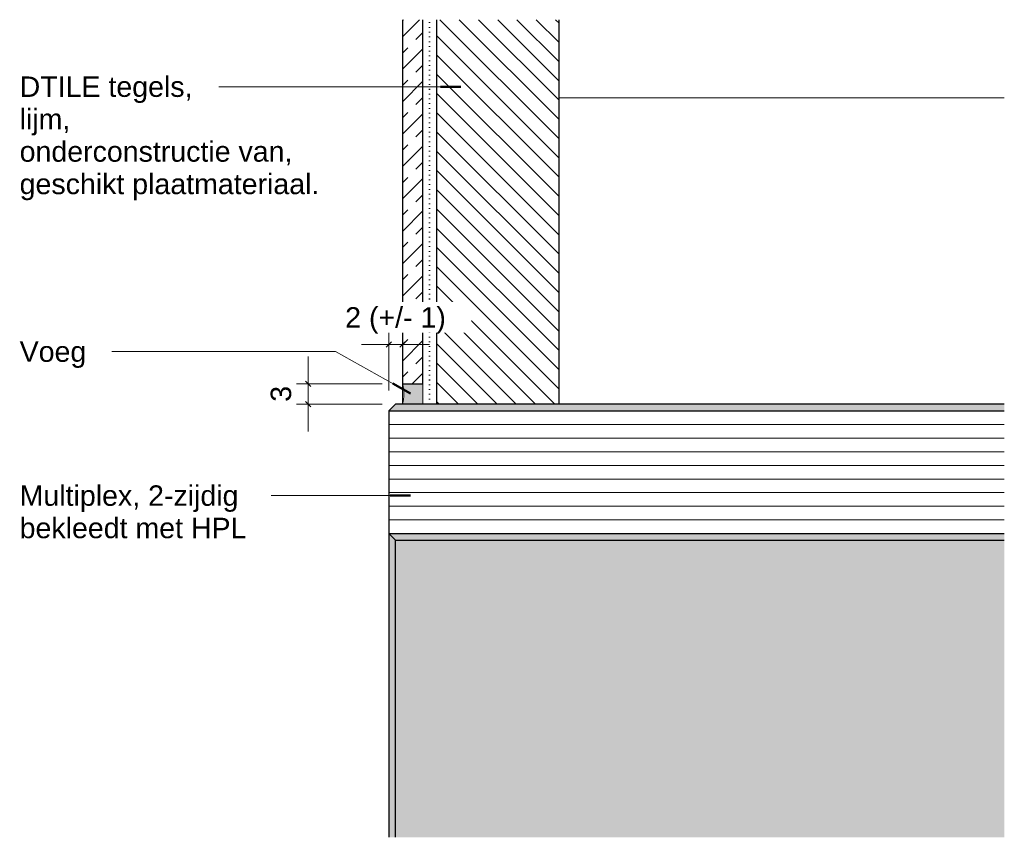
# Model space of a CAD drawing. Header units: millimetres. Extents: x 87779 to 155382, y -9103 to 37066.
# Tile 128 of 128: x 155238 to 155382, y 11336 to 11456. Entities that reach past the tile are written whole.
import ezdxf

# ---------------------------------------------------------------- set-up
doc = ezdxf.new("R2010")
doc.units = ezdxf.units.MM
doc.linetypes.add('Dot 0_6mm _space_', pattern=[0.6, 0, -0.6])
for name, color, linetype, lineweight in [('0-2', 210, 'Continuous', 5), ('A----M-', 8, 'Continuous', 5), ('A----M--2', 8, 'Continuous', 5), ('A09-NT--1', 7, 'Continuous', 13), ('A09-NT--2', 90, 'Continuous', 50), ('A09-NT--3', 210, 'Continuous', 13), ('A99-----1', 1, 'Continuous', 25), ('A99-----4', 1, 'Continuous', 13), ('A99-----9', 1, 'Dot 0_6mm _space_', 35), ('Detail Items-1', 10, 'Continuous', 5), ('Detail Items-3', 9, 'Continuous', 5), ('Detail Items-4', 55, 'Continuous', 5), ('Detail Items-5', 255, 'Continuous', 5), ('Food Service Equipment-5', 9, 'Continuous', 5), ('Food Service Equipment-6', 53, 'Continuous', 18)]:
    doc.layers.add(name, color=color, linetype=linetype, lineweight=lineweight)
doc.styles.add('Arial_6', font='arial.ttf', dxfattribs={"height": 3})
doc.dimstyles.new('TD_Diagonal_1_5_mm_3', dxfattribs={"dimscale": 304.8, "dimtxt": 3.060778, "dimasz": 0.002625, "dimexe": 0.009843, "dimexo": 0.009843, "dimgap": 0.005249, "dimtad": 1, "dimdec": 0, "dimzin": 0, "dimdsep": 46, "dimtxsty": 'Arial_6', "dimblk1": 'OBLIQUE', "dimblk2": 'OBLIQUE', "dimsah": 1, "dimcen": 0.09, "dimdle": 0.013123, "dimazin": 2, "dimtfac": 1, "dimtdec": 4, "dimtix": 1, "dimtmove": 0, "dimatfit": 3, "dimfxl": 1, "dimtvp": 1, "dimtfill": 1, "dimtolj": 1, "dimtzin": 0, "dimarcsym": 2})

# ---------------------------------------------------------------- blocks, each defined once
blk = doc.blocks.new('712 Werkcafe Eiland - 712 Werkcafe Eiland-12828569-Detail 66')
at = {"layer": 'Food Service Equipment-6'}
blk.add_line((33064.86, 11403), (33064.86, 11400), dxfattribs=at)
blk = doc.blocks.new('HSR-D_SHL_ARCH_Vaste Inrichting_rvt-5-Detail 66')
at = {"layer": 'Food Service Equipment-5'}
blk.add_blockref('712 Werkcafe Eiland - 712 Werkcafe Eiland-12828569-Detail 66', (0, 0), dxfattribs=at)
blk = doc.blocks.new('712 Werkcafe Eiland - 712 Werkcafe Eiland-18433871-Detail 66')
at = {"layer": 'Food Service Equipment-6'}
blk.add_line((33064.86, 11403), (33064.86, 11400), dxfattribs=at)
blk = doc.blocks.new('DIMBLOCK81-Detail 66')
at = {"layer": 'A----M--2'}
for p, q in [((155291.85, 11402), (155291.85, 11411.76)), ((155293.85, 11411.19), (155293.85, 11405.76)), ((155293.85, 11408.76), (155293.85, 11411.19)), ((155297.85, 11408.76), (155287.85, 11408.76)), ((155291.85, 11408.76), (155291.85, 11402))]:
    blk.add_line(p, q, dxfattribs=at)
at = {"layer": 'A----M--2', "lineweight": 35}
for p, q in [((155291.85, 11408.76), (155291.45, 11408.36)), ((155291.85, 11408.76), (155292.25, 11409.16)), ((155293.85, 11408.76), (155293.45, 11408.36)), ((155293.85, 11408.76), (155294.25, 11409.16))]:
    blk.add_line(p, q, dxfattribs=at)
at = {"layer": 'A----M--2', "color": 0, "insert": (155285.44, 11414.25), "char_height": 3, "width": 17.7996, "attachment_point": 1, "line_spacing_factor": 0.941778, "style": 'Arial_6', "bg_fill": 3, "box_fill_scale": 1.25, "bg_fill_color": 256, "bg_fill_true_color": 13158600, "bg_fill_transparency": 0}
blk.add_mtext('2 (+/- 1)', dxfattribs=at)
blk = doc.blocks.new('_Oblique')
at = {"color": 0, "linetype": 'ByBlock', "lineweight": -2}
blk.add_line((-0.5, -0.5), (0.5, 0.5), dxfattribs=at)
blk = doc.blocks.new('DIMBLOCK82-Detail 66')
at = {"layer": 'A----M--2'}
for p, q in [((155279.99, 11396), (155279.99, 11407)), ((155290.85, 11403), (155276.99, 11403)), ((155279.99, 11403), (155290.85, 11403)), ((155290.85, 11400), (155276.99, 11400)), ((155279.99, 11400), (155290.85, 11400))]:
    blk.add_line(p, q, dxfattribs=at)
at = {"layer": 'A----M--2', "lineweight": 35}
for p, q in [((155279.99, 11403), (155279.59, 11403.4)), ((155279.99, 11403), (155280.39, 11402.6)), ((155279.99, 11400), (155279.59, 11400.4)), ((155279.99, 11400), (155280.39, 11399.6))]:
    blk.add_line(p, q, dxfattribs=at)
at = {"layer": 'A----M--2', "color": 0, "insert": (155274.5, 11400.35), "char_height": 3, "width": 2.7688, "attachment_point": 1, "rotation": 90, "line_spacing_factor": 0.941778, "style": 'Arial_6', "bg_fill": 3, "box_fill_scale": 1.25, "bg_fill_color": 256, "bg_fill_true_color": 13158600, "bg_fill_transparency": 0}
blk.add_mtext('3', dxfattribs=at)

msp = doc.modelspace()

# ---------------------------------------------------------------- hatches: boundary and pattern name
at = {"layer": 'Detail Items-1'}
h = msp.add_hatch(dxfattribs=at)
h.set_pattern_fill('FP_22', color=256, style=0, pattern_type=2)
h.set_pattern_definition([(45, (156822.23, 11634.525), (-14.2878, 0), [6.735, -13.47]), (45, (156826.992, 11636.906), (-14.2878, 0), [1.684, -18.522]), (45, (156822.23, 11629.762), (-14.2878, 0), [13.47, -6.735]), (45, (156822.23, 11625), (-14.2878, 0), [20.206, 0, 0, 0]), (45, (156831.755, 11636.906), (-14.2878, 0), [1.684, -18.522]), (45, (156822.23, 11636.906), (-14.2878, 0), [1.684, -18.522]), (45, (156824.611, 11634.525), (-14.2878, 0), [1.684, -18.522]), (45, (156822.23, 11632.144), (-14.2878, 0), [1.684, -18.522]), (45, (156829.374, 11634.525), (-14.2878, 0), [1.684, -18.522]), (45, (156826.992, 11632.144), (-14.2878, 0), [1.684, -18.522]), (45, (156824.611, 11629.762), (-14.2878, 0), [1.684, -18.522]), (45, (156822.23, 11627.381), (-14.2878, 0), [1.684, -18.522]), (45, (156831.755, 11632.144), (-14.2878, 0), [1.684, -18.522]), (45, (156829.374, 11629.762), (-14.2878, 0), [1.684, -18.522]), (45, (156826.992, 11625), (-14.2878, 0), [13.47, -6.735]), (45, (156826.992, 11627.381), (-14.2878, 0), [1.684, -18.522]), (45, (156824.611, 11625), (-14.2878, 0), [1.684, -18.522]), (45, (156834.136, 11634.525), (-14.2878, 0), [1.684, -18.522]), (45, (156834.136, 11629.762), (-14.2878, 0), [1.684, -18.522]), (45, (156831.755, 11627.381), (-14.2878, 0), [1.684, -18.522]), (45, (156829.374, 11625), (-14.2878, 0), [1.684, -18.522]), (45, (156831.755, 11625), (-14.2878, 0), [6.735, -13.47]), (45, (156834.136, 11625), (-14.2878, 0), [1.684, -18.522])])
h.paths.add_polyline_path([(155293.85, 11403), (155296.85, 11403), (155296.85, 11456.48), (155293.85, 11456.48)])
msp.add_hatch(color=256, dxfattribs=at).paths.add_polyline_path([(155296.85, 11400), (155296.85, 11403), (155293.85, 11403), (155294.06, 11402.01), (155294.06, 11400.99), (155293.85, 11400), (155294.06, 11400)])
h = msp.add_hatch(dxfattribs=at)
h.set_pattern_fill('FP_20', color=256, style=0, pattern_type=2)
h.set_pattern_definition([(0, (156822.23, 11625), (0, 2), [])])
h.paths.add_polyline_path([(155291.85, 11381), (155382.25, 11381), (155382.25, 11399), (155291.85, 11399), (155291.85, 11390)])
at = {"layer": 'Detail Items-3'}
for points in [[(155296.85, 11399), (155382.25, 11399), (155382.25, 11400), (155292.85, 11400), (155291.85, 11399), (155294.06, 11399)], [(155292.85, 11380), (155382.25, 11380), (155382.25, 11381), (155291.85, 11381)]]:
    msp.add_hatch(color=256, dxfattribs=at).paths.add_polyline_path(points)
at = {"layer": 'Detail Items-4'}
h = msp.add_hatch(dxfattribs=at)
h.set_pattern_fill('FP_21', color=256, style=0, pattern_type=2)
h.set_pattern_definition([(135, (156822.23, 11625), (-1.4142136, -1.4142136), [])])
h.paths.add_polyline_path([(155298.85, 11400), (155316.85, 11400), (155316.85, 11456.48), (155298.85, 11456.48), (155298.85, 11400.99)])
at = {"layer": 'Detail Items-5'}
for points in [[(155292.85, 11336.37), (155292.85, 11380), (155291.85, 11381), (155291.85, 11336.37)], [(155292.85, 11336.37), (155382.25, 11336.37), (155382.25, 11380), (155292.85, 11380)]]:
    msp.add_hatch(color=256, dxfattribs=at).paths.add_polyline_path(points)

# ---------------------------------------------------------------- linework, layer by layer
at = {"layer": 'A09-NT--2'}
for p, q in [((155302.42, 11446.64), (155299.42, 11446.64)), ((155295.06, 11401.57), (155292.44, 11403.03)), ((155295.06, 11386.57), (155292.06, 11386.57))]:
    msp.add_line(p, q, dxfattribs=at)
at = {"layer": 'A09-NT--3'}
for p, q in [((155285.43, 11446.64), (155266.9, 11446.64)), ((155302.42, 11446.64), (155285.43, 11446.64)), ((155251.29, 11407.72), (155251.16, 11407.72)), ((155284.04, 11407.72), (155251.29, 11407.72)), ((155295.06, 11401.57), (155284.04, 11407.72)), ((155274.83, 11386.57), (155274.57, 11386.57)), ((155295.06, 11386.57), (155274.83, 11386.57))]:
    msp.add_line(p, q, dxfattribs=at)
at = {"layer": 'A99-----1'}
for p, q in [((155293.85, 11456.48), (155293.85, 11403)), ((155296.85, 11403), (155296.85, 11456.48)), ((155298.85, 11456.48), (155298.85, 11400)), ((155316.85, 11400), (155316.85, 11456.48)), ((155293.85, 11403), (155296.85, 11403)), ((155292.85, 11400), (155291.85, 11399)), ((155382.25, 11400), (155292.85, 11400)), ((155291.85, 11399), (155291.85, 11381)), ((155291.85, 11399), (155382.25, 11399)), ((155291.85, 11381), (155291.85, 11336.37)), ((155292.85, 11380), (155291.85, 11381)), ((155291.85, 11381), (155382.25, 11381)), ((155292.85, 11336.37), (155292.85, 11380)), ((155292.85, 11380), (155382.25, 11380))]:
    msp.add_line(p, q, dxfattribs=at)
at = {"layer": 'A99-----4'}
for p, q in [((155316.85, 11445), (155382.25, 11445)), ((155296.85, 11400), (155296.85, 11403))]:
    msp.add_line(p, q, dxfattribs=at)
msp.add_arc((155289.08, 11401.5), 5, 342.5424, 17.4576, dxfattribs=at)
at = {"layer": 'A99-----9'}
msp.add_line((155297.85, 11400), (155297.85, 11456.48), dxfattribs=at)

# ---------------------------------------------------------------- block references
at = {"layer": '0-2'}
msp.add_blockref('HSR-D_SHL_ARCH_Vaste Inrichting_rvt-5-Detail 66', (122228.99, 0), dxfattribs=at)
at = {"layer": 'Food Service Equipment-5'}
msp.add_blockref('712 Werkcafe Eiland - 712 Werkcafe Eiland-18433871-Detail 66', (122228.99, 0), dxfattribs=at)

# ---------------------------------------------------------------- texts
at = {"layer": 'A09-NT--1', "char_height": 3, "attachment_point": 1, "style": 'Arial_6'}
for s, insert, width in [('DTILE tegels,', (155237.63, 11448.14), 30.6245), ('lijm,', (155237.63, 11443.38), 9.1392), ('onderconstructie van,', (155237.63, 11438.62), 48.4219), ('geschikt plaatmateriaal.', (155237.63, 11433.85), 52.9114), ('Voeg', (155237.63, 11409.22), 11.5443), ('Multiplex, 2-zijdig ', (155237.63, 11388.07), 39.924), ('bekleedt met HPL', (155237.63, 11383.31), 40.0844)]:
    msp.add_mtext(s, dxfattribs=dict(at, insert=insert, width=width))

# ---------------------------------------------------------------- next in the draw order: dimensions: what is measured, and where the dimension line sits
at = {"layer": 'A----M-'}
dim = msp.add_linear_dim(base=(155291.85, 11408.76), p1=(155293.85, 11408.19), p2=(155291.85, 11399), dimstyle='TD_Diagonal_1_5_mm_3', override={"dimpost": '<>(+/- 1)', "dimfxl": 9.4076}, dxfattribs=at)
dim.commit()
dim.dimension.update_dxf_attribs({"geometry": 'DIMBLOCK81-Detail 66', "text_midpoint": (155292.85, 11412.32)})

# ---------------------------------------------------------------- next in the draw order: dimensions: what is measured, and where the dimension line sits
dim = msp.add_linear_dim(base=(155279.99, 11403), p1=(155293.85, 11400), p2=(155293.85, 11403), angle=90, dimstyle='TD_Diagonal_1_5_mm_3', override={"dimpost": '<>', "dimfxl": 3}, dxfattribs=at)
dim.commit()
dim.dimension.update_dxf_attribs({"geometry": 'DIMBLOCK82-Detail 66', "text_midpoint": (155276.86, 11401.5)})

doc.saveas('drawing.dxf')
